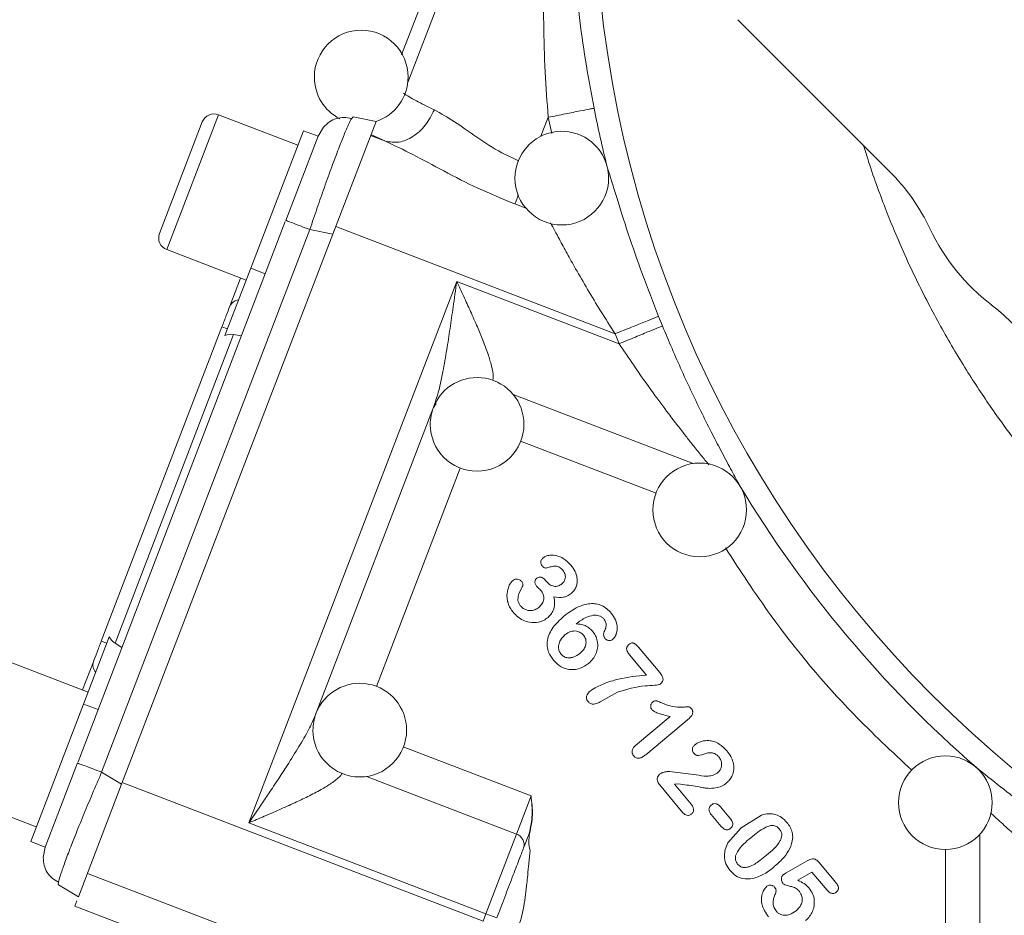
# Model space of a CAD drawing. Header units: inches. Extents: x 0.3 to 33.9, y 0.2 to 21.7.
# Tile 13 of 21: x 20.6 to 23.1, y 8.3 to 10.6. Entities that reach past the tile are written whole.
import ezdxf

# ---------------------------------------------------------------- set-up
doc = ezdxf.new("R2010")
doc.units = ezdxf.units.IN
doc.header["$MEASUREMENT"] = 0
doc.layers.add('SLD-0', color=7, linetype='Continuous', lineweight=15)
doc.styles.add('SLDTEXTSTYLE0', font='TXT', dxfattribs={"width": 0.75})
doc.dimstyles.new('SLDDIMSTYLE0', dxfattribs={"dimtxt": 0.25, "dimasz": 0.13, "dimexe": 0, "dimexo": 0.0625, "dimgap": 0.0625, "dimtad": 0, "dimtih": 1, "dimtoh": 1, "dimdec": 4, "dimrnd": 1e-09, "dimzin": 12, "dimdsep": 46, "dimtxsty": 'SLDTEXTSTYLE0', "dimsah": 1, "dimcen": 0.09, "dimadec": 0, "dimazin": 3, "dimtfac": 1, "dimtdec": 4, "dimtofl": 0, "dimtmove": 0, "dimatfit": 3, "dimfxl": 1, "dimfrac": 2, "dimtolj": 1, "dimtzin": 12, "dimarcsym": 0})
doc.dimstyles.new('SLDDIMSTYLE1', dxfattribs={"dimtxt": 0.25, "dimasz": 0.13, "dimexe": 0, "dimexo": 0.0625, "dimgap": 0.0625, "dimtad": 0, "dimtih": 1, "dimtoh": 1, "dimdec": 4, "dimrnd": 1e-09, "dimzin": 4, "dimdsep": 46, "dimtxsty": 'SLDTEXTSTYLE0', "dimsah": 1, "dimcen": 0.09, "dimadec": 0, "dimazin": 1, "dimtfac": 1, "dimtdec": 4, "dimtofl": 0, "dimtmove": 0, "dimatfit": 3, "dimfxl": 1, "dimfrac": 2, "dimtolj": 1, "dimtzin": 12, "dimarcsym": 0})

# ---------------------------------------------------------------- blocks, each defined once
blk = doc.blocks.new('*D9')
at = {"layer": 'SLD-0'}
for p, q in [((25.003, 14.0358), (17.3161, 14.0358)), ((17.4411, 14.0358), (17.4411, 10.1743)), ((16.962, 9.8003), (16.9112, 9.8003)), ((16.9112, 9.8003), (16.9112, 9.4034)), ((17.9202, 9.8003), (17.971, 9.8003)), ((17.971, 9.8003), (17.971, 9.4034)), ((16.9112, 9.4034), (16.962, 9.4034)), ((17.971, 9.4034), (17.9202, 9.4034)), ((17.4411, 5.4912), (17.4411, 9.3526)), ((23.753, 5.4912), (17.3161, 5.4912))]:
    blk.add_line(p, q, dxfattribs=at)
for points in [[(17.4411, 14.0358), (17.4211, 13.9058), (17.4611, 13.9058)], [(17.4411, 5.4912), (17.4611, 5.6212), (17.4211, 5.6212)]]:
    blk.add_solid(points, dxfattribs=at)
at = {"layer": 'SLD-0', "char_height": 0.25, "attachment_point": 1, "style": 'SLDTEXTSTYLE0'}
for s, insert in [('8.54', (17.0163, 10.1733, 0.0039)), ('217.0', (17.0255, 9.7257, 0.0039))]:
    blk.add_mtext(s, dxfattribs=dict(at, insert=insert))
blk = doc.blocks.new('*D10')
at = {"layer": 'SLD-0'}
for p, q in [((25.003, 14.0358), (19.2058, 14.0358)), ((19.3308, 14.0358), (19.3308, 10.7943)), ((18.8517, 10.4203), (18.801, 10.4203)), ((18.801, 10.4203), (18.801, 10.0234)), ((19.8099, 10.4203), (19.8607, 10.4203)), ((19.8607, 10.4203), (19.8607, 10.0234)), ((18.801, 10.0234), (18.8517, 10.0234)), ((19.8607, 10.0234), (19.8099, 10.0234)), ((19.3308, 6.7312), (19.3308, 9.9726)), ((21.9421, 6.7312), (19.2058, 6.7312))]:
    blk.add_line(p, q, dxfattribs=at)
for points in [[(19.3308, 14.0358), (19.3108, 13.9058), (19.3508, 13.9058)], [(19.3308, 6.7312), (19.3508, 6.8612), (19.3108, 6.8612)]]:
    blk.add_solid(points, dxfattribs=at)
at = {"layer": 'SLD-0', "char_height": 0.25, "attachment_point": 1, "style": 'SLDTEXTSTYLE0'}
for s, insert in [('7.30', (18.906, 10.7933, 0.0039)), ('185.5', (18.9152, 10.3457, 0.0039))]:
    blk.add_mtext(s, dxfattribs=dict(at, insert=insert))
blk = doc.blocks.new('*D12')
at = {"layer": 'SLD-0'}
for p, q in [((20.4448, 8.5977), (20.4448, 2.6103)), ((23.803, 6.9007), (23.803, 2.6103)), ((21.7372, 2.7721), (21.6864, 2.7721)), ((21.6864, 2.7721), (21.6864, 2.3752)), ((22.5107, 2.7721), (22.5614, 2.7721)), ((22.5614, 2.7721), (22.5614, 2.3752)), ((20.4448, 2.7353), (21.5978, 2.7353)), ((23.803, 2.7353), (22.6501, 2.7353)), ((21.6864, 2.3752), (21.7372, 2.3752)), ((22.5614, 2.3752), (22.5107, 2.3752))]:
    blk.add_line(p, q, dxfattribs=at)
for points in [[(20.4448, 2.7353), (20.5748, 2.7153), (20.5748, 2.7553)], [(23.803, 2.7353), (23.673, 2.7553), (23.673, 2.7153)]]:
    blk.add_solid(points, dxfattribs=at)
at = {"layer": 'SLD-0', "char_height": 0.25, "attachment_point": 1, "style": 'SLDTEXTSTYLE0'}
for s, insert in [('3.36', (21.6991, 3.1451, -1.4942)), ('85.3', (21.8007, 2.6975, -1.4942))]:
    blk.add_mtext(s, dxfattribs=dict(at, insert=insert))

msp = doc.modelspace()

# ---------------------------------------------------------------- linework, layer by layer
at = {"color": 7, "linetype": 'Continuous', "lineweight": 15}
for p, q in [((21.60262, 10.50585), (21.83635, 11.11476)), ((22.46452, 10.59564), (22.853, 10.20716)), ((21.33689, 10.27403), (21.13337, 10.35215)), ((21.4743, 10.34206), (21.47845, 10.34673)), ((21.53716, 10.33532), (21.47845, 10.34673)), ((21.09203, 10.33374), (20.98237, 10.04807)), ((21.38854, 10.29697), (21.40259, 10.32029)), ((21.53716, 10.33532), (21.42634, 10.04663)), ((21.21612, 9.9594), (21.35122, 10.31137)), ((21.30592, 10.08173), (21.38857, 10.29704)), ((21.38857, 10.29704), (21.35122, 10.31137)), ((21.52325, 10.29908), (21.56141, 10.28443)), ((21.52419, 10.30155), (21.56141, 10.28443)), ((20.77359, 8.69496), (21.30473, 10.07863)), ((20.83411, 8.66817), (21.36764, 10.05804)), ((20.88537, 8.63737), (21.42634, 10.04663)), ((21.42634, 10.04663), (21.36764, 10.05804)), ((21.42825, 10.05161), (21.43378, 10.06601)), ((21.43378, 10.06601), (22.14976, 9.79117)), ((21.00077, 10.00673), (21.20429, 9.9286)), ((21.14996, 9.78706), (21.21612, 9.9594)), ((21.21612, 9.9594), (21.25346, 9.94507)), ((21.16263, 9.86193), (21.19029, 9.93398)), ((21.21169, 8.5387), (21.744, 9.92543)), ((21.744, 9.92543), (22.16011, 9.7657)), ((20.83328, 9.00393), (21.14235, 9.80908)), ((20.86847, 8.99877), (21.17195, 9.78936)), ((21.14235, 9.80908), (21.15635, 9.80371)), ((21.1923, 9.78574), (21.17195, 9.78936)), ((22.16011, 9.7657), (22.14976, 9.79117)), ((21.38148, 8.8136), (21.68624, 9.60752)), ((21.69104, 9.61239), (21.68417, 9.60213)), ((21.97146, 9.1597), (21.97477, 9.15575)), ((20.78751, 8.84286), (20.85367, 9.0152)), ((20.84728, 8.99855), (20.83328, 9.00393)), ((20.88602, 8.98785), (20.86847, 8.99877)), ((22.20955, 8.98831), (22.26413, 8.92327)), ((22.2305, 8.9168), (22.18663, 8.96908)), ((20.79934, 8.87366), (20.59582, 8.95178)), ((20.78533, 8.87903), (20.81299, 8.95108)), ((22.15614, 8.87287), (22.1114, 8.84823)), ((20.65241, 8.49089), (20.78751, 8.84286)), ((20.78751, 8.84286), (20.82486, 8.82852)), ((22.20216, 8.73639), (22.29102, 8.81096)), ((22.34005, 8.80688), (22.22826, 8.71308)), ((20.68975, 8.47655), (20.7724, 8.69186)), ((20.88537, 8.63737), (20.83411, 8.66817)), ((22.2895, 8.67037), (22.3574, 8.66192)), ((20.88537, 8.63737), (20.77456, 8.34868)), ((20.88708, 8.64181), (21.81132, 8.28703)), ((22.32366, 8.56453), (22.2634, 8.63635)), ((22.31199, 8.63806), (22.3016, 8.63761)), ((22.3016, 8.63761), (22.34433, 8.58668)), ((20.46322, 8.60636), (20.66674, 8.52823)), ((21.89679, 8.50968), (21.93436, 8.60756)), ((22.41956, 8.57958), (22.44543, 8.54875)), ((22.42194, 8.52904), (22.39607, 8.55987)), ((22.47302, 8.52573), (22.52528, 8.55861)), ((21.81851, 8.30576), (21.21169, 8.5387)), ((21.81851, 8.30576), (21.89679, 8.50968)), ((22.43877, 8.48698), (22.47302, 8.52573)), ((20.65241, 8.49089), (20.68975, 8.47655)), ((20.68461, 8.4499), (20.68977, 8.47662)), ((21.9316, 8.46025), (21.92792, 8.42692)), ((21.93188, 8.46881), (21.9316, 8.46025)), ((22.58805, 8.4102), (22.64171, 8.44118)), ((22.67215, 8.43747), (22.71535, 8.38598)), ((20.79761, 8.40874), (21.21825, 8.24727)), ((22.65406, 8.41248), (22.61769, 8.39139)), ((22.6929, 8.36618), (22.65406, 8.41248)), ((20.77456, 8.34868), (20.7233, 8.37948)), ((20.76562, 8.32541), (20.77073, 8.33871)), ((20.76562, 8.32541), (21.12866, 8.18606)), ((21.81132, 8.28703), (21.81851, 8.30576)), ((21.84652, 8.29501), (21.81851, 8.30576))]:
    msp.add_line(p, q, dxfattribs=at)
at = {"color": 8, "linetype": 'Continuous', "lineweight": 15}
for p, q in [((21.61844, 10.43507), (21.87383, 11.10037)), ((21.13337, 10.35215), (21.00077, 10.00673)), ((21.95961, 10.29716), (21.97821, 10.34561)), ((21.98745, 10.30456), (21.97821, 10.34561)), ((21.9212, 10.11287), (21.89302, 10.12368)), ((21.88827, 9.63609), (22.34973, 9.45895)), ((21.90761, 9.51636), (22.25525, 9.38292)), ((21.75321, 9.44715), (21.53856, 8.88797)), ((21.93436, 8.60756), (21.60699, 8.73322)), ((21.89679, 8.50968), (21.51251, 8.65719)), ((23.0842, 8.50891), (23.0842, 7.98327)), ((22.99601, 7.98327), (22.99601, 8.471))]:
    msp.add_line(p, q, dxfattribs=at)
at = {"color": 7, "linetype": 'Continuous', "lineweight": 15}
msp.add_circle((25.05303, 10.95577), 2.95632, dxfattribs=at)
for centre, radius, start, end in [((21.49922, 10.4487), 0.12, 0, 180), ((21.49922, 10.4487), 0.12, 180, 242.66774), ((21.49922, 10.4487), 0.12, 288.32724, 0), ((21.1219, 10.32228), 0.032, 69, 159), ((25.05303, 10.95577), 3.01484, 191.22384, 194.1427), ((22.01327, 10.18982), 0.12, 14.17604, 180), ((22.01327, 10.18982), 0.12, 0, 14.17604), ((22.47823, 9.83239), 0.53, 25.34045, 45), ((22.01327, 10.18982), 0.12, 180, 0), ((21.01224, 10.0366), 0.032, 159, 249), ((23.43624, 10.28607), 0.53, 205.34045, 232.53895), ((21.18755, 9.85053), 0.02741, 95.79156, 155.40829), ((22.79152, 9.44468), 0.53, 14.96105, 52.53895), ((25.05303, 10.95577), 3.00821, 201.85745, 202.36088), ((21.7962, 9.55913), 0.12, 0, 159.01596), ((21.7962, 9.55913), 0.12, 159.01596, 180), ((21.7962, 9.55913), 0.12, 180, 0), ((22.36666, 9.34015), 0.12, 0, 180), ((25.05303, 10.95577), 3.01484, 211.02323, 228.98988), ((22.36666, 9.34015), 0.12, 180, 0), ((20.83914, 8.94288), 0.02741, 162.59171, 222.20844), ((21.49558, 8.77599), 0.12, 0, 159.27064), ((21.49558, 8.77599), 0.12, 159.27064, 180), ((21.49558, 8.77599), 0.12, 180, 0), ((22.99601, 8.59029), 0.12, 0, 180), ((22.99601, 8.59029), 0.12, 180, 0), ((21.88833, 8.48267), 0.0283, 343.11706, 72.59629)]:
    msp.add_arc(centre, radius, start, end, dxfattribs=at)
for centre, start_param, end_param in [((21.16259, 9.74461), 0.1745329, 0.6982225), ((20.89146, 9.0383), 2.4433702, 2.9670597)]:
    msp.add_ellipse(centre, major_axis=(0.01643, 0.04279), ratio=0.9163312, start_param=start_param, end_param=end_param, dxfattribs=at)
for points, knots in [([(21.97821, 10.34561), (21.97546, 10.38428), (21.96977, 10.46451), (21.96618, 10.58604), (21.96635, 10.70922), (21.97058, 10.83341), (21.97932, 10.96502), (21.99395, 11.1087), (22.01495, 11.25734), (22.0419, 11.40935), (22.06427, 11.50801), (22.07598, 11.55965)], [0, 0, 0, 0, 0.0933426, 0.1936567, 0.2934677, 0.3919271, 0.4963013, 0.6163168, 0.7472531, 0.8677275, 1, 1, 1, 1]), ([(22.09047, 11.56603), (22.07831, 11.49516), (22.05511, 11.35989), (22.03843, 11.16162), (22.03381, 10.99171), (22.03732, 10.84499), (22.04555, 10.71815), (22.05852, 10.5958), (22.07496, 10.47997), (22.08902, 10.40524), (22.09584, 10.36895)], [0, 0, 0, 0, 0.1849415, 0.352993, 0.504415, 0.6111551, 0.7168145, 0.8166585, 0.9109504, 1, 1, 1, 1]), ([(21.68663, 10.36473), (21.66995, 10.37279), (21.63388, 10.39024), (21.61685, 10.40118), (21.60769, 10.40706)], [0, 0, 0, 0, 0.4622348, 1, 1, 1, 1]), ([(21.47435, 10.34221), (21.46794, 10.34362), (21.45514, 10.34642), (21.43565, 10.34321), (21.41729, 10.33501), (21.40739, 10.32518), (21.40247, 10.32029)], [0, 0, 0, 0, 0.2526516, 0.503903, 0.7531329, 1, 1, 1, 1]), ([(21.56141, 10.28443), (21.57277, 10.28256), (21.59549, 10.27883), (21.63231, 10.29433), (21.66535, 10.32362), (21.67953, 10.35102), (21.68663, 10.36473)], [0, 0, 0, 0, 0.2501612, 0.5, 0.7498388, 1, 1, 1, 1]), ([(21.89302, 10.12368), (21.86119, 10.13677), (21.79835, 10.16262), (21.71125, 10.20735), (21.63183, 10.25104), (21.58441, 10.27353), (21.56141, 10.28443)], [0, 0, 0, 0, 0.2642629, 0.5217633, 0.7680811, 1, 1, 1, 1]), ([(24.37343, 8.68673), (24.35775, 8.69135), (24.31253, 8.70468), (24.23635, 8.73112), (24.13708, 8.76941), (24.03451, 8.81496), (23.93649, 8.86447), (23.85517, 8.91009), (23.78974, 8.95002), (23.74202, 8.98116), (23.70614, 9.00569), (23.67668, 9.02652), (23.64608, 9.04891), (23.6144, 9.07292), (23.5817, 9.09864), (23.55152, 9.12329), (23.51975, 9.15012), (23.48863, 9.17735), (23.45346, 9.20935), (23.41679, 9.24406), (23.35474, 9.30559), (23.27584, 9.39107), (23.18905, 9.49726), (23.11496, 9.59844), (23.04709, 9.70121), (22.98228, 9.81101), (22.92052, 9.92977), (22.8756, 10.02927), (22.84348, 10.10857), (22.82133, 10.16766), (22.8018, 10.22328), (22.79084, 10.25956), (22.78661, 10.27355)], [0, 0, 0, 0, 0.0209703, 0.06051, 0.1034397, 0.1574915, 0.2044577, 0.2443349, 0.2771205, 0.3028128, 0.3174608, 0.3328954, 0.3491162, 0.366123, 0.3839153, 0.4024927, 0.4161365, 0.4372854, 0.4555529, 0.4771532, 0.5020849, 0.5676937, 0.6263325, 0.6780114, 0.7285729, 0.7843316, 0.8415629, 0.9002742, 0.9243676, 0.95136, 0.9812532, 1, 1, 1, 1]), ([(22.26107, 9.83581), (22.24704, 9.87178), (22.21895, 9.94375), (22.18262, 10.04895), (22.15136, 10.14728), (22.13685, 10.19511), (22.12956, 10.21913)], [0, 0, 0, 0, 0.2486715, 0.4976862, 0.7477144, 1, 1, 1, 1]), ([(21.68624, 9.60752), (21.69037, 9.62024), (21.6993, 9.64776), (21.70912, 9.69646), (21.71845, 9.74956), (21.72692, 9.80473), (21.73536, 9.86311), (21.74095, 9.90341), (21.744, 9.92543)], [0, 0, 0, 0, 0.1340553, 0.29019, 0.4651307, 0.632249, 0.7990344, 1, 1, 1, 1]), ([(22.27102, 9.81133), (22.28741, 9.77262), (22.32022, 9.69511), (22.36424, 9.60292), (22.39893, 9.53402), (22.42463, 9.48476), (22.44889, 9.4396), (22.46273, 9.41423), (22.46943, 9.40196)], [0, 0, 0, 0, 0.2481634, 0.4968441, 0.6243323, 0.747263, 0.8777304, 1, 1, 1, 1]), ([(21.9625, 9.19721), (21.96168, 9.19843), (21.96001, 9.20095), (21.9594, 9.20592), (21.96013, 9.21062), (21.96244, 9.21455), (21.96431, 9.21633), (21.9653, 9.21726)], [0, 0, 0, 0, 0.1948868, 0.3998509, 0.6540875, 0.8192268, 1, 1, 1, 1]), ([(21.9653, 9.21726), (21.96759, 9.21878), (21.97285, 9.22227), (21.98542, 9.22475), (22.00087, 9.22336), (22.02022, 9.21511), (22.03044, 9.20476), (22.03678, 9.19835)], [0, 0, 0, 0, 0.1014199, 0.2327869, 0.4654967, 0.6687952, 1, 1, 1, 1]), ([(21.97465, 9.19144), (21.97378, 9.19129), (21.97196, 9.191), (21.96884, 9.19195), (21.96552, 9.19395), (21.96355, 9.19608), (21.9625, 9.19721)], [0, 0, 0, 0, 0.18552459, 0.38664989, 0.67394314, 1, 1, 1, 1]), ([(22.01587, 9.18542), (22.01347, 9.18802), (22.00967, 9.19212), (22.00286, 9.19548), (21.99878, 9.19622), (21.99665, 9.19621), (21.99628, 9.1962), (21.99562, 9.19618), (21.99421, 9.19609), (21.991, 9.19572), (21.98427, 9.19433), (21.9785, 9.1926), (21.97465, 9.19144)], [0, 0, 0, 0, 0.2315505, 0.3667324, 0.4957741, 0.5016497, 0.5076209, 0.5198525, 0.5454894, 0.601575, 0.7336841, 1, 1, 1, 1]), ([(22.01369, 9.15088), (22.0154, 9.15255), (22.01877, 9.15584), (22.02152, 9.16212), (22.02258, 9.16837), (22.02198, 9.17442), (22.01975, 9.18028), (22.0172, 9.18366), (22.01587, 9.18542)], [0, 0, 0, 0, 0.184075, 0.3626386, 0.5206614, 0.6725268, 0.8290058, 1, 1, 1, 1]), ([(22.03678, 9.19835), (22.04053, 9.1933), (22.04771, 9.18366), (22.05237, 9.16858), (22.05303, 9.15595), (22.05099, 9.14525), (22.04604, 9.13471), (22.04022, 9.12908), (22.03727, 9.12622)], [0, 0, 0, 0, 0.2329195, 0.4450734, 0.575609, 0.7005291, 0.8478361, 1, 1, 1, 1]), ([(21.88875, 9.07779), (21.88592, 9.08151), (21.88044, 9.08872), (21.87691, 9.09715), (21.87564, 9.10134), (21.87564, 9.10134), (21.87564, 9.10134), (21.87564, 9.10134), (21.87564, 9.10135), (21.87564, 9.10136), (21.87563, 9.10138), (21.87562, 9.10143), (21.87559, 9.10152), (21.87553, 9.10171), (21.87543, 9.10208), (21.87521, 9.10281), (21.87481, 9.10428), (21.8741, 9.1072), (21.87303, 9.113), (21.87222, 9.12467), (21.87496, 9.13896), (21.88061, 9.15164), (21.88537, 9.15686), (21.88715, 9.15881)], [0, 0, 0, 0, 0.1581142, 0.3065783, 0.3065856, 0.3065929, 0.3066075, 0.3066368, 0.3066953, 0.3068123, 0.3070464, 0.3075144, 0.30845, 0.3103202, 0.3140558, 0.321508, 0.336339, 0.3657237, 0.42352, 0.53637, 0.7609236, 0.9107003, 1, 1, 1, 1]), ([(21.91039, 9.15657), (21.90926, 9.15774), (21.90707, 9.16001), (21.90236, 9.16244), (21.89703, 9.16323), (21.89148, 9.16195), (21.88864, 9.15989), (21.88715, 9.15881)], [0, 0, 0, 0, 0.186259, 0.3605065, 0.6001631, 0.7905065, 1, 1, 1, 1]), ([(21.94863, 9.14517), (21.94717, 9.14718), (21.94509, 9.15006), (21.9442, 9.15454), (21.94445, 9.15803), (21.94603, 9.16181), (21.94818, 9.16389), (21.94932, 9.16498)], [0, 0, 0, 0, 0.327446, 0.4674641, 0.6025184, 0.7905799, 1, 1, 1, 1]), ([(21.94932, 9.16498), (21.95062, 9.16589), (21.95313, 9.16764), (21.95738, 9.16822), (21.96107, 9.1676), (21.96618, 9.16538), (21.96921, 9.16212), (21.97146, 9.1597)], [0, 0, 0, 0, 0.183693, 0.3544296, 0.4858895, 0.6196869, 1, 1, 1, 1]), ([(21.91206, 9.14334), (21.9078, 9.13531), (21.90249, 9.1253), (21.90044, 9.11191), (21.90138, 9.10533), (21.90399, 9.09911), (21.90671, 9.09554), (21.90813, 9.09368)], [0, 0, 0, 0, 0.5025326, 0.6268266, 0.7501529, 0.8690767, 1, 1, 1, 1]), ([(21.91039, 9.15657), (21.91101, 9.15571), (21.91225, 9.15396), (21.91326, 9.15059), (21.91347, 9.1475), (21.91291, 9.14497), (21.91234, 9.14388), (21.91206, 9.14334)], [0, 0, 0, 0, 0.2234623, 0.4525364, 0.7403635, 0.8713304, 1, 1, 1, 1]), ([(21.9589, 9.13454), (21.95753, 9.13602), (21.95558, 9.13815), (21.9532, 9.14047), (21.95113, 9.14252), (21.94973, 9.144), (21.94863, 9.14517)], [0, 0, 0, 0, 0.4088101, 0.5852968, 0.6756429, 1, 1, 1, 1]), ([(21.9542, 9.09038), (21.95746, 9.0935), (21.96217, 9.09802), (21.96579, 9.10567), (21.96713, 9.11143), (21.96715, 9.11736), (21.9653, 9.12563), (21.96151, 9.1309), (21.9589, 9.13454)], [0, 0, 0, 0, 0.2665472, 0.3851464, 0.5000893, 0.6176521, 0.7365703, 1, 1, 1, 1]), ([(21.97477, 9.15575), (21.97784, 9.15271), (21.98235, 9.14826), (21.98997, 9.14516), (21.99532, 9.1441), (22.00033, 9.14426), (22.00675, 9.14587), (22.01086, 9.14884), (22.01369, 9.15088)], [0, 0, 0, 0, 0.2902159, 0.4258289, 0.5542972, 0.6590578, 0.7654137, 1, 1, 1, 1]), ([(21.99317, 9.11731), (21.99399, 9.11197), (21.99553, 9.1019), (21.9935, 9.08724), (21.98778, 9.0743), (21.98122, 9.0679), (21.97789, 9.06466)], [0, 0, 0, 0, 0.2797689, 0.527163, 0.7601607, 1, 1, 1, 1]), ([(22.03727, 9.12622), (22.03383, 9.12367), (22.02791, 9.11928), (22.01277, 9.1148), (22.00142, 9.11625), (21.99317, 9.11731)], [0, 0, 0, 0, 0.2737009, 0.4716358, 1, 1, 1, 1]), ([(21.90813, 9.09368), (21.91017, 9.0916), (21.91426, 9.08744), (21.92268, 9.08341), (21.9328, 9.08172), (21.94432, 9.08347), (21.95087, 9.08806), (21.9542, 9.09038)], [0, 0, 0, 0, 0.1693519, 0.3396967, 0.5364222, 0.7651193, 1, 1, 1, 1]), ([(22.01731, 9.06676), (22.0294, 9.0759), (22.04989, 9.09139), (22.08013, 9.10061), (22.10112, 9.09995), (22.11591, 9.09544), (22.12925, 9.08734), (22.13632, 9.07974), (22.13999, 9.0758)], [0, 0, 0, 0, 0.3261118, 0.5528481, 0.6664673, 0.7762477, 0.8838468, 1, 1, 1, 1]), ([(21.97789, 9.06466), (21.97422, 9.06198), (21.96689, 9.05663), (21.95089, 9.0512), (21.9323, 9.05092), (21.91424, 9.05696), (21.89988, 9.06585), (21.89252, 9.07375), (21.88875, 9.07779)], [0, 0, 0, 0, 0.1354021, 0.2706402, 0.499547, 0.6778539, 0.8349031, 1, 1, 1, 1]), ([(21.99165, 8.95517), (21.98696, 8.96172), (21.97928, 8.97247), (21.97516, 8.9905), (21.97579, 9.00697), (21.98128, 9.0237), (21.99405, 9.04533), (22.00797, 9.05815), (22.01731, 9.06676)], [0, 0, 0, 0, 0.18488897, 0.30326364, 0.42164133, 0.56382845, 0.70730232, 1, 1, 1, 1]), ([(22.09381, 9.07053), (22.08729, 9.06871), (22.07121, 9.06423), (22.05784, 9.05412), (22.04989, 9.04811)], [0, 0, 0, 0, 0.4054954, 1, 1, 1, 1]), ([(22.1207, 9.06095), (22.11898, 9.06265), (22.11546, 9.06613), (22.10861, 9.06913), (22.10128, 9.07081), (22.09632, 9.07062), (22.09381, 9.07053)], [0, 0, 0, 0, 0.2427539, 0.4987099, 0.7457634, 1, 1, 1, 1]), ([(22.12325, 9.03154), (22.12416, 9.03345), (22.12596, 9.03721), (22.12709, 9.04446), (22.12615, 9.05305), (22.12253, 9.05831), (22.1207, 9.06095)], [0, 0, 0, 0, 0.20164869, 0.39713857, 0.69612269, 1, 1, 1, 1]), ([(22.13999, 9.0758), (22.14404, 9.0702), (22.15244, 9.05858), (22.15594, 9.04092), (22.15455, 9.02738), (22.15178, 9.01946), (22.14821, 9.01306), (22.1452, 9.01013), (22.14375, 9.00872)], [0, 0, 0, 0, 0.2789698, 0.5790655, 0.7047589, 0.8297043, 0.9181146, 1, 1, 1, 1]), ([(22.04989, 9.04811), (22.05658, 9.04761), (22.06783, 9.04678), (22.08239, 9.03934), (22.08885, 9.0326), (22.09218, 9.02913)], [0, 0, 0, 0, 0.41651, 0.7003856, 1, 1, 1, 1]), ([(22.01132, 8.97071), (22.00952, 8.97327), (22.00597, 8.97833), (22.00418, 8.98906), (22.00649, 9.00051), (22.01268, 9.01191), (22.01877, 9.01764), (22.02196, 9.02063)], [0, 0, 0, 0, 0.16351473, 0.32409534, 0.55949811, 0.76982459, 1, 1, 1, 1]), ([(22.02196, 9.02063), (22.02622, 9.02362), (22.03265, 9.02813), (22.04292, 9.03014), (22.05197, 9.02983), (22.06143, 9.02659), (22.06652, 9.02161), (22.06883, 9.01935)], [0, 0, 0, 0, 0.2955986, 0.445759, 0.5932088, 0.8155459, 1, 1, 1, 1]), ([(22.06883, 9.01935), (22.07004, 9.01772), (22.07244, 9.0145), (22.07486, 9.00814), (22.07578, 9.00056), (22.07401, 8.9912), (22.06883, 8.9812), (22.0628, 8.97555), (22.0596, 8.97255)], [0, 0, 0, 0, 0.1137629, 0.2253914, 0.3789264, 0.5376741, 0.7547114, 1, 1, 1, 1]), ([(22.09218, 9.02913), (22.09491, 9.02542), (22.10028, 9.01814), (22.10523, 9.00346), (22.10572, 8.98737), (22.10105, 8.97137), (22.09329, 8.95766), (22.08567, 8.95041), (22.08183, 8.94675)], [0, 0, 0, 0, 0.1487375, 0.292347, 0.4957146, 0.660379, 0.8285359, 1, 1, 1, 1]), ([(22.12425, 9.01063), (22.1234, 9.01182), (22.1217, 9.01419), (22.12026, 9.01916), (22.1202, 9.02532), (22.12222, 9.02943), (22.12325, 9.03154)], [0, 0, 0, 0, 0.1948465, 0.3905068, 0.687745, 1, 1, 1, 1]), ([(22.12425, 9.01063), (22.12505, 9.0098), (22.1266, 9.00818), (22.12952, 9.00653), (22.13275, 9.00564), (22.13638, 9.00554), (22.14031, 9.00632), (22.1426, 9.00792), (22.14375, 9.00872)], [0, 0, 0, 0, 0.1589275, 0.3087633, 0.4585547, 0.6173565, 0.8084687, 1, 1, 1, 1]), ([(22.18663, 8.96908), (22.18444, 8.97194), (22.18137, 8.97594), (22.17944, 8.98195), (22.17925, 8.98557), (22.17994, 8.98858), (22.18161, 8.99213), (22.18379, 8.99422), (22.18529, 8.99567)], [0, 0, 0, 0, 0.3523562, 0.4925777, 0.6174293, 0.7051554, 0.795778, 1, 1, 1, 1]), ([(22.18529, 8.99567), (22.18657, 8.99663), (22.18887, 8.9984), (22.1924, 8.99952), (22.19515, 8.99946), (22.19704, 8.9989), (22.19864, 8.99809), (22.20066, 8.99689), (22.20458, 8.9939), (22.20749, 8.99064), (22.20955, 8.98831)], [0, 0, 0, 0, 0.1629838, 0.2963433, 0.3694068, 0.4421863, 0.4957771, 0.5534171, 0.6821664, 1, 1, 1, 1]), ([(22.0596, 8.97255), (22.0547, 8.96898), (22.04761, 8.96383), (22.03652, 8.96117), (22.02791, 8.96107), (22.01859, 8.96357), (22.01375, 8.96832), (22.01132, 8.97071)], [0, 0, 0, 0, 0.3337815, 0.4822278, 0.6272042, 0.8127049, 1, 1, 1, 1]), ([(22.08183, 8.94675), (22.07486, 8.94198), (22.06328, 8.93404), (22.04396, 8.93038), (22.02532, 8.93192), (22.00646, 8.93987), (21.99637, 8.95029), (21.99165, 8.95517)], [0, 0, 0, 0, 0.2479973, 0.4119416, 0.572253, 0.7994253, 1, 1, 1, 1]), ([(22.0859, 8.87609), (22.09164, 8.87992), (22.1022, 8.88697), (22.12657, 8.89725), (22.16824, 8.91117), (22.20622, 8.9146), (22.2305, 8.9168)], [0, 0, 0, 0, 0.1358282, 0.2502732, 0.5208167, 1, 1, 1, 1]), ([(22.26413, 8.92327), (22.26672, 8.91995), (22.27029, 8.91538), (22.27258, 8.90861), (22.27269, 8.90478), (22.27182, 8.90181), (22.27004, 8.8984), (22.26787, 8.89636), (22.26636, 8.89493)], [0, 0, 0, 0, 0.3835495, 0.5276707, 0.6501292, 0.7284081, 0.8109609, 1, 1, 1, 1]), ([(22.26636, 8.89493), (22.26546, 8.89433), (22.26345, 8.89299), (22.25842, 8.8915), (22.24611, 8.89008), (22.21068, 8.89024), (22.17943, 8.88029), (22.15614, 8.87287)], [0, 0, 0, 0, 0.0286445, 0.0637165, 0.1377778, 0.35762, 1, 1, 1, 1]), ([(22.08052, 8.84925), (22.07948, 8.85067), (22.07749, 8.85339), (22.0763, 8.85815), (22.07655, 8.86271), (22.07815, 8.86728), (22.08129, 8.8719), (22.08429, 8.87462), (22.0859, 8.87609)], [0, 0, 0, 0, 0.16901217, 0.32474194, 0.46422726, 0.60785217, 0.78877343, 1, 1, 1, 1]), ([(22.1114, 8.84823), (22.10842, 8.84672), (22.10323, 8.8441), (22.09618, 8.84227), (22.09098, 8.84254), (22.08711, 8.84381), (22.08352, 8.84605), (22.08155, 8.84815), (22.08052, 8.84925)], [0, 0, 0, 0, 0.293474, 0.5125859, 0.63106466, 0.74703722, 0.86783799, 1, 1, 1, 1]), ([(22.2439, 8.82837), (22.24306, 8.8296), (22.24138, 8.83208), (22.24087, 8.83625), (22.24122, 8.83989), (22.24217, 8.84294), (22.24375, 8.84567), (22.24526, 8.84712), (22.24602, 8.84785)], [0, 0, 0, 0, 0.204238, 0.4118446, 0.5664483, 0.711302, 0.8533664, 1, 1, 1, 1]), ([(22.24602, 8.84785), (22.24695, 8.84856), (22.24868, 8.84988), (22.2518, 8.85109), (22.2541, 8.85122), (22.25541, 8.85101), (22.25583, 8.85093), (22.25664, 8.85076), (22.25856, 8.85024), (22.26362, 8.84848), (22.26804, 8.84648), (22.2713, 8.84501)], [0, 0, 0, 0, 0.1277878, 0.2396024, 0.3640129, 0.3747752, 0.3861001, 0.4104564, 0.4660997, 0.6056551, 1, 1, 1, 1]), ([(22.2713, 8.84501), (22.27978, 8.84151), (22.29626, 8.83471), (22.31792, 8.8345), (22.33188, 8.83533), (22.33891, 8.83628), (22.34296, 8.83372), (22.34458, 8.83191), (22.3455, 8.83088)], [0, 0, 0, 0, 0.3531171, 0.6862849, 0.8202869, 0.9059116, 0.9462925, 1, 1, 1, 1]), ([(22.34005, 8.80688), (22.3423, 8.80902), (22.34552, 8.81207), (22.34801, 8.81718), (22.34881, 8.82056), (22.34883, 8.82356), (22.34811, 8.82711), (22.34656, 8.82936), (22.3455, 8.83088)], [0, 0, 0, 0, 0.3335369, 0.4766215, 0.611628, 0.7072032, 0.8011892, 1, 1, 1, 1]), ([(21.21169, 8.5387), (21.22152, 8.55322), (21.2383, 8.57798), (21.26373, 8.61584), (21.28668, 8.65034), (21.31298, 8.69066), (21.33898, 8.73221), (21.36427, 8.77497), (21.37604, 8.80139), (21.38148, 8.8136)], [0, 0, 0, 0, 0.1584988, 0.2703698, 0.4130109, 0.5348882, 0.7098913, 0.8659742, 1, 1, 1, 1]), ([(22.29102, 8.81096), (22.28039, 8.81353), (22.2663, 8.81694), (22.25032, 8.82303), (22.24573, 8.82684), (22.2439, 8.82837)], [0, 0, 0, 0, 0.6490396, 0.8594766, 1, 1, 1, 1]), ([(22.19744, 8.70991), (22.1961, 8.71181), (22.19416, 8.71459), (22.19321, 8.71895), (22.1932, 8.7224), (22.19404, 8.72607), (22.19665, 8.73124), (22.19991, 8.73428), (22.20216, 8.73639)], [0, 0, 0, 0, 0.2257259, 0.3302715, 0.4351056, 0.5644615, 0.6984806, 1, 1, 1, 1]), ([(22.35153, 8.71684), (22.3506, 8.71811), (22.34881, 8.72059), (22.3478, 8.72482), (22.34796, 8.72872), (22.34909, 8.73224), (22.35116, 8.73552), (22.35311, 8.73732), (22.35414, 8.73826)], [0, 0, 0, 0, 0.1938685, 0.3758745, 0.5254319, 0.6727433, 0.8280037, 1, 1, 1, 1]), ([(22.35414, 8.73826), (22.35666, 8.74009), (22.36192, 8.7439), (22.37396, 8.74847), (22.38794, 8.75011), (22.40337, 8.7471), (22.42, 8.73971), (22.42967, 8.72965), (22.4357, 8.72339)], [0, 0, 0, 0, 0.101312, 0.2106734, 0.4164252, 0.5499616, 0.7198612, 1, 1, 1, 1]), ([(22.22826, 8.71308), (22.22558, 8.71099), (22.22082, 8.70727), (22.21379, 8.70428), (22.20828, 8.70377), (22.20414, 8.70465), (22.20043, 8.70676), (22.19847, 8.70883), (22.19744, 8.70991)], [0, 0, 0, 0, 0.29008948, 0.51576854, 0.64149474, 0.75703544, 0.87230132, 1, 1, 1, 1]), ([(22.38742, 8.71809), (22.38068, 8.71556), (22.37191, 8.71227), (22.36157, 8.711), (22.3574, 8.71208), (22.3543, 8.71386), (22.35249, 8.71581), (22.35153, 8.71684)], [0, 0, 0, 0, 0.5596665, 0.7273954, 0.7940939, 0.8909713, 1, 1, 1, 1]), ([(22.38742, 8.71809), (22.39015, 8.71826), (22.3954, 8.71858), (22.40305, 8.7168), (22.40998, 8.71313), (22.4136, 8.70934), (22.41547, 8.70737)], [0, 0, 0, 0, 0.260798, 0.501148, 0.741783, 1, 1, 1, 1]), ([(22.41547, 8.70737), (22.41739, 8.70468), (22.42116, 8.69939), (22.42297, 8.69085), (22.42258, 8.68352), (22.42072, 8.67743), (22.41747, 8.67166), (22.41422, 8.6686), (22.41256, 8.66703)], [0, 0, 0, 0, 0.2184052, 0.4283227, 0.5652972, 0.7041062, 0.8488831, 1, 1, 1, 1]), ([(22.4357, 8.72339), (22.43946, 8.71862), (22.44652, 8.70964), (22.45058, 8.69898), (22.45248, 8.69398)], [0, 0, 0, 0, 0.5316691, 1, 1, 1, 1]), ([(22.45248, 8.69398), (22.45349, 8.68739), (22.45525, 8.67588), (22.45073, 8.66067), (22.44438, 8.64918), (22.43851, 8.64355), (22.43558, 8.64074)], [0, 0, 0, 0, 0.3361981, 0.586627, 0.7941096, 1, 1, 1, 1]), ([(23.07471, 8.68078), (23.11635, 8.64749), (23.19943, 8.58108), (23.33348, 8.48626), (23.45935, 8.40579), (23.57273, 8.339), (23.65089, 8.29808), (23.68979, 8.2777)], [0, 0, 0, 0, 0.2515961, 0.5018979, 0.6710537, 0.8362483, 1, 1, 1, 1]), ([(22.2634, 8.63635), (22.26218, 8.63796), (22.25987, 8.641), (22.25782, 8.64652), (22.25773, 8.65247), (22.25953, 8.65861), (22.2625, 8.66167), (22.26397, 8.66318)], [0, 0, 0, 0, 0.2024755, 0.3806288, 0.5785684, 0.7907756, 1, 1, 1, 1]), ([(22.26397, 8.66318), (22.26573, 8.66429), (22.26982, 8.66688), (22.2785, 8.66952), (22.28538, 8.67005), (22.2895, 8.67037)], [0, 0, 0, 0, 0.23135743, 0.53878384, 1, 1, 1, 1]), ([(22.41256, 8.66703), (22.41054, 8.66556), (22.40634, 8.66252), (22.39691, 8.65907), (22.3802, 8.65687), (22.36644, 8.65991), (22.3574, 8.66192)], [0, 0, 0, 0, 0.13023549, 0.26983387, 0.52018213, 1, 1, 1, 1]), ([(22.43558, 8.64074), (22.43137, 8.63768), (22.42297, 8.63157), (22.40629, 8.62725), (22.39036, 8.62637), (22.37291, 8.62895), (22.34784, 8.6338), (22.32649, 8.63633), (22.31199, 8.63806)], [0, 0, 0, 0, 0.1215641, 0.2424117, 0.3988404, 0.4943831, 0.6566522, 1, 1, 1, 1]), ([(21.92964, 8.51154), (21.933, 8.52735), (21.93974, 8.5591), (21.93616, 8.59136), (21.93436, 8.60756)], [0, 0, 0, 0, 0.4981008, 1, 1, 1, 1]), ([(21.93436, 8.60756), (21.93643, 8.59137), (21.94057, 8.55903), (21.93391, 8.52712), (21.93058, 8.51118)], [0, 0, 0, 0, 0.5004594, 1, 1, 1, 1]), ([(22.34433, 8.58668), (22.34597, 8.58455), (22.34892, 8.5807), (22.351, 8.57489), (22.35112, 8.57035), (22.35029, 8.56691), (22.34853, 8.56377), (22.34678, 8.5621), (22.34587, 8.56123)], [0, 0, 0, 0, 0.2795451, 0.5042042, 0.6298064, 0.7485994, 0.8692351, 1, 1, 1, 1]), ([(22.39607, 8.55987), (22.39421, 8.56241), (22.39154, 8.56603), (22.39028, 8.57168), (22.39048, 8.57594), (22.39211, 8.58045), (22.39454, 8.58284), (22.39578, 8.58406)], [0, 0, 0, 0, 0.3424988, 0.4885002, 0.6283714, 0.8091367, 1, 1, 1, 1]), ([(22.39578, 8.58406), (22.39734, 8.58516), (22.40036, 8.58728), (22.4053, 8.58797), (22.40936, 8.5873), (22.41442, 8.58507), (22.4174, 8.58189), (22.41956, 8.57958)], [0, 0, 0, 0, 0.2072154, 0.4004501, 0.5282077, 0.6573681, 1, 1, 1, 1]), ([(22.34587, 8.56123), (22.34468, 8.56037), (22.34237, 8.55869), (22.338, 8.55752), (22.3331, 8.5576), (22.32787, 8.56003), (22.32514, 8.56295), (22.32366, 8.56453)], [0, 0, 0, 0, 0.17252545, 0.33709504, 0.52835271, 0.74369949, 1, 1, 1, 1]), ([(22.52528, 8.55861), (22.53136, 8.56013), (22.54305, 8.56307), (22.561, 8.56077), (22.5774, 8.55312), (22.58575, 8.54439), (22.59008, 8.53986)], [0, 0, 0, 0, 0.259674, 0.4995987, 0.7400437, 1, 1, 1, 1]), ([(22.44572, 8.52456), (22.44425, 8.52351), (22.44141, 8.52147), (22.43674, 8.52065), (22.43281, 8.52109), (22.42746, 8.52316), (22.4243, 8.52652), (22.42194, 8.52904)], [0, 0, 0, 0, 0.196222, 0.379697, 0.5035535, 0.6282875, 1, 1, 1, 1]), ([(22.44543, 8.54875), (22.44661, 8.54722), (22.44879, 8.54441), (22.45101, 8.53944), (22.45147, 8.53409), (22.44976, 8.5286), (22.44709, 8.52593), (22.44572, 8.52456)], [0, 0, 0, 0, 0.2119144, 0.390583, 0.5901242, 0.789394, 1, 1, 1, 1]), ([(22.4983, 8.50133), (22.50963, 8.51048), (22.52373, 8.52186), (22.54325, 8.5306), (22.55178, 8.53217), (22.55829, 8.53129), (22.56457, 8.52897), (22.56816, 8.52538), (22.5706, 8.52294)], [0, 0, 0, 0, 0.517491, 0.6443611, 0.7635989, 0.8214166, 0.8782894, 1, 1, 1, 1]), ([(22.59008, 8.53986), (22.5931, 8.53584), (22.59894, 8.52805), (22.60424, 8.51366), (22.60603, 8.49451), (22.60094, 8.48108), (22.59782, 8.47285)], [0, 0, 0, 0, 0.2100636, 0.40673, 0.6363884, 1, 1, 1, 1]), ([(21.93058, 8.51118), (21.92955, 8.50394), (21.92751, 8.48974), (21.93045, 8.4757), (21.93188, 8.46881)], [0, 0, 0, 0, 0.5096469, 1, 1, 1, 1]), ([(21.93058, 8.51118), (21.93046, 8.51122), (21.93028, 8.51129), (21.93006, 8.51137), (21.92991, 8.51142), (21.92979, 8.51147), (21.92967, 8.51152), (21.92965, 8.51153), (21.92964, 8.51154)], [0, 0, 0, 0, 0.23944869, 0.36835542, 0.5, 0.63164458, 0.76055131, 1, 1, 1, 1]), ([(22.5706, 8.52294), (22.5725, 8.52031), (22.57527, 8.51647), (22.5768, 8.51046), (22.57704, 8.50537), (22.5758, 8.49936), (22.56684, 8.47953), (22.55146, 8.46675), (22.53803, 8.45559)], [0, 0, 0, 0, 0.1156014, 0.1685277, 0.2208884, 0.2981914, 0.38732, 1, 1, 1, 1]), ([(22.44429, 8.41618), (22.44035, 8.42184), (22.43248, 8.43312), (22.42938, 8.45263), (22.43139, 8.47105), (22.43627, 8.48158), (22.43877, 8.48698)], [0, 0, 0, 0, 0.271533, 0.5410541, 0.7646123, 1, 1, 1, 1]), ([(22.46386, 8.43299), (22.46196, 8.4357), (22.45916, 8.43968), (22.45789, 8.44597), (22.45798, 8.45136), (22.45964, 8.45768), (22.46959, 8.47736), (22.48498, 8.49021), (22.4983, 8.50133)], [0, 0, 0, 0, 0.1155058, 0.1694926, 0.2241443, 0.3051999, 0.39852, 1, 1, 1, 1]), ([(21.84652, 8.29501), (21.85338, 8.31288), (21.86735, 8.34928), (21.8869, 8.40021), (21.9039, 8.44447), (21.91161, 8.46458), (21.9154, 8.47446)], [0, 0, 0, 0, 0.2455359, 0.5, 0.7544641, 1, 1, 1, 1]), ([(22.53803, 8.45559), (22.5323, 8.45093), (22.51843, 8.43967), (22.50084, 8.42791), (22.48556, 8.42407), (22.47766, 8.42401), (22.46988, 8.4268), (22.46593, 8.43087), (22.46386, 8.43299)], [0, 0, 0, 0, 0.2584563, 0.625206, 0.7216422, 0.8041671, 0.8977307, 1, 1, 1, 1]), ([(22.59782, 8.47285), (22.59322, 8.46531), (22.58266, 8.44798), (22.56726, 8.43471), (22.55857, 8.42722)], [0, 0, 0, 0, 0.4355171, 1, 1, 1, 1]), ([(20.68452, 8.44997), (20.68491, 8.44306), (20.6857, 8.42916), (20.69391, 8.4111), (20.7063, 8.3961), (20.71778, 8.38996), (20.72352, 8.38688)], [0, 0, 0, 0, 0.2467404, 0.4963026, 0.7478176, 1, 1, 1, 1]), ([(21.92792, 8.42692), (21.92702, 8.41727), (21.92589, 8.40513), (21.92471, 8.3924), (21.92441, 8.38915), (21.92433, 8.38834), (21.92431, 8.3881), (21.9243, 8.38802), (21.9243, 8.38799), (21.9243, 8.38798), (21.9243, 8.38797), (21.9243, 8.38797), (21.9242, 8.38701), (21.92411, 8.38606), (21.92402, 8.38511)], [0, 0, 0, 0, 0.69205922, 0.87105685, 0.91364456, 0.92538041, 0.92918846, 0.93060154, 0.93117248, 0.93141385, 0.93151815, 0.93156368, 0.93159929, 1, 1, 1, 1]), ([(22.55857, 8.42722), (22.55013, 8.42015), (22.53336, 8.4061), (22.51264, 8.3991), (22.50234, 8.39562)], [0, 0, 0, 0, 0.5030455, 1, 1, 1, 1]), ([(22.64171, 8.44118), (22.64407, 8.44248), (22.64835, 8.44484), (22.65468, 8.44659), (22.66017, 8.44634), (22.66638, 8.44371), (22.66982, 8.43999), (22.67215, 8.43747)], [0, 0, 0, 0, 0.2345029, 0.4249993, 0.5641432, 0.7055344, 1, 1, 1, 1]), ([(22.50234, 8.39562), (22.49391, 8.39501), (22.47895, 8.39392), (22.45829, 8.40215), (22.44899, 8.41147), (22.44429, 8.41618)], [0, 0, 0, 0, 0.38983972, 0.69171253, 1, 1, 1, 1]), ([(22.57947, 8.38396), (22.57841, 8.38553), (22.57626, 8.38869), (22.57549, 8.39474), (22.57634, 8.39983), (22.57837, 8.40352), (22.57981, 8.40492), (22.58053, 8.40562)], [0, 0, 0, 0, 0.236677, 0.4754608, 0.7481367, 0.8735765, 1, 1, 1, 1]), ([(22.58053, 8.40562), (22.58062, 8.40569), (22.58086, 8.40586), (22.58159, 8.40633), (22.584, 8.40781), (22.58628, 8.40915), (22.58805, 8.4102)], [0, 0, 0, 0, 0.03693685, 0.09898783, 0.29858595, 1, 1, 1, 1]), ([(20.7233, 8.37948), (20.72262, 8.3801), (20.7219, 8.38077), (20.72356, 8.3868), (20.72368, 8.38722)], [0, 0, 0, 0, 0.9293362, 1, 1, 1, 1]), ([(21.92402, 8.38511), (21.92171, 8.36481), (21.91706, 8.32376), (21.89966, 8.25674), (21.87477, 8.21524), (21.86067, 8.19173)], [0, 0, 0, 0, 0.2980609, 0.6024881, 1, 1, 1, 1]), ([(22.55862, 8.37396), (22.55774, 8.37486), (22.55603, 8.37662), (22.55213, 8.37869), (22.54742, 8.37927), (22.54237, 8.37867), (22.53976, 8.37696), (22.53851, 8.37613)], [0, 0, 0, 0, 0.1692651, 0.3297459, 0.5846647, 0.7995835, 1, 1, 1, 1]), ([(22.62195, 8.36245), (22.62011, 8.36454), (22.61695, 8.36814), (22.61275, 8.37145), (22.60994, 8.37269), (22.60752, 8.37357), (22.60227, 8.37513), (22.59346, 8.37718), (22.58443, 8.37931), (22.58038, 8.38311), (22.57947, 8.38396)], [0, 0, 0, 0, 0.171811, 0.295448, 0.3241722, 0.3602155, 0.4546005, 0.660173, 0.9240764, 1, 1, 1, 1]), ([(22.61769, 8.39139), (22.62348, 8.38887), (22.63427, 8.38417), (22.64266, 8.37594), (22.64655, 8.37212)], [0, 0, 0, 0, 0.5365978, 1, 1, 1, 1]), ([(22.71535, 8.38598), (22.717, 8.38385), (22.71993, 8.38005), (22.72205, 8.37436), (22.7221, 8.36996), (22.72115, 8.36665), (22.71927, 8.36356), (22.71746, 8.36187), (22.71651, 8.36098)], [0, 0, 0, 0, 0.2829337, 0.5049296, 0.623902, 0.7403105, 0.8631081, 1, 1, 1, 1]), ([(22.54327, 8.29777), (22.53937, 8.30284), (22.53213, 8.31226), (22.52593, 8.32804), (22.52453, 8.34194), (22.52579, 8.35483), (22.53014, 8.36647), (22.53582, 8.37303), (22.53851, 8.37613)], [0, 0, 0, 0, 0.2207661, 0.4107384, 0.5794107, 0.7003309, 0.8584201, 1, 1, 1, 1]), ([(22.56228, 8.31295), (22.56, 8.31628), (22.55543, 8.32299), (22.55414, 8.33438), (22.55558, 8.34479), (22.55807, 8.35072), (22.55936, 8.3538)], [0, 0, 0, 0, 0.2759752, 0.5557869, 0.7693623, 1, 1, 1, 1]), ([(22.55936, 8.3538), (22.56017, 8.35556), (22.56168, 8.35885), (22.56254, 8.36418), (22.56173, 8.36951), (22.55967, 8.37245), (22.55862, 8.37396)], [0, 0, 0, 0, 0.2698726, 0.5036735, 0.74621, 1, 1, 1, 1]), ([(22.62195, 8.36245), (22.62344, 8.36045), (22.62636, 8.35653), (22.62924, 8.34876), (22.62989, 8.3391), (22.62669, 8.32912), (22.62093, 8.32023), (22.61598, 8.31569), (22.61336, 8.3133)], [0, 0, 0, 0, 0.1331975, 0.2608898, 0.4378893, 0.6415628, 0.8105941, 1, 1, 1, 1]), ([(22.64655, 8.37212), (22.65, 8.36727), (22.65687, 8.35761), (22.66059, 8.34107), (22.6602, 8.32548), (22.65603, 8.3115), (22.64879, 8.29861), (22.64167, 8.29185), (22.63808, 8.28843)], [0, 0, 0, 0, 0.18963288, 0.37722472, 0.53167729, 0.68643083, 0.84143194, 1, 1, 1, 1]), ([(22.71651, 8.36098), (22.71514, 8.36001), (22.71251, 8.35815), (22.70801, 8.35739), (22.70401, 8.35795), (22.69849, 8.36023), (22.69526, 8.36367), (22.6929, 8.36618)], [0, 0, 0, 0, 0.1832789, 0.3512906, 0.4877154, 0.6264516, 1, 1, 1, 1]), ([(22.61336, 8.3133), (22.60811, 8.3096), (22.59987, 8.30379), (22.58592, 8.30125), (22.57578, 8.30294), (22.56765, 8.3073), (22.5641, 8.31104), (22.56228, 8.31295)], [0, 0, 0, 0, 0.3330943, 0.5228036, 0.7300298, 0.861694, 1, 1, 1, 1])]:
    msp.add_open_spline(points, degree=3, knots=knots, dxfattribs=at)
at = {"color": 8, "linetype": 'Continuous', "lineweight": 15}
for points, knots in [([(21.68663, 10.36473), (21.70338, 10.35529), (21.73697, 10.33636), (21.7945, 10.29503), (21.84953, 10.25842), (21.88836, 10.24109), (21.90302, 10.23454)], [0, 0, 0, 0, 0.2766369, 0.5547021, 0.8318598, 1, 1, 1, 1]), ([(21.36764, 10.05804), (21.37401, 10.07689), (21.38649, 10.11379), (21.40228, 10.15885), (21.41456, 10.19323), (21.42691, 10.22718), (21.44115, 10.26513), (21.45587, 10.30248), (21.46675, 10.32753), (21.47284, 10.34045), (21.47425, 10.342), (21.4743, 10.34206)], [0, 0, 0, 0, 0.13964307, 0.2733045, 0.34768441, 0.4214932, 0.56730681, 0.71312411, 0.86111612, 0.99477951, 1, 1, 1, 1]), ([(21.89302, 10.12368), (21.895, 10.12884), (21.89745, 10.13522), (21.90124, 10.14509), (21.90197, 10.14699)], [0, 0, 0, 0, 0.8077113, 1, 1, 1, 1]), ([(22.14976, 9.79117), (22.13731, 9.81065), (22.1131, 9.84853), (22.07934, 9.90454), (22.05074, 9.95396), (22.02683, 9.99675), (22.00425, 10.0383), (21.99168, 10.06195), (21.98452, 10.07542)], [0, 0, 0, 0, 0.194428, 0.3778959, 0.5556189, 0.6902433, 0.8235181, 1, 1, 1, 1]), ([(21.744, 9.92543), (21.74997, 9.91257), (21.76189, 9.88691), (21.77976, 9.84787), (21.79629, 9.81042), (21.81163, 9.7736), (21.82428, 9.73996), (21.83365, 9.70818), (21.83878, 9.6847), (21.83702, 9.67446), (21.83652, 9.67156)], [0, 0, 0, 0, 0.14058342, 0.28052449, 0.42862172, 0.5554827, 0.69639496, 0.81800515, 0.94852128, 1, 1, 1, 1]), ([(22.39001, 9.45547), (22.38965, 9.45592), (22.38356, 9.46338), (22.36993, 9.48021), (22.35063, 9.50431), (22.33036, 9.52992), (22.30948, 9.55675), (22.28138, 9.59358), (22.24347, 9.6447), (22.20095, 9.70467), (22.17249, 9.7472), (22.16011, 9.7657)], [0, 0, 0, 0, 0.0054886, 0.0910536, 0.1861852, 0.2652747, 0.3547805, 0.4547469, 0.6235685, 0.8362333, 1, 1, 1, 1]), ([(22.91019, 8.67318), (22.85953, 8.7206), (22.72911, 8.84267), (22.5686, 9.03395), (22.47071, 9.18402), (22.4325, 9.2426)], [0, 0, 0, 0, 0.2791634, 0.7186399, 1, 1, 1, 1]), ([(20.72368, 8.38722), (20.72472, 8.39146), (20.72639, 8.39825), (20.73156, 8.41393), (20.73855, 8.43395), (20.75015, 8.46504), (20.76799, 8.51047), (20.78851, 8.56077), (20.81082, 8.61411), (20.82624, 8.64989), (20.83411, 8.66817)], [0, 0, 0, 0, 0.1250238, 0.2006009, 0.2755977, 0.4237583, 0.5719225, 0.7222966, 0.8581113, 1, 1, 1, 1]), ([(21.45025, 8.66538), (21.44874, 8.66291), (21.44537, 8.65741), (21.43512, 8.64894), (21.41957, 8.63739), (21.39529, 8.62283), (21.36357, 8.60628), (21.32749, 8.58918), (21.29016, 8.57241), (21.25076, 8.55536), (21.22473, 8.54426), (21.21169, 8.5387)], [0, 0, 0, 0, 0.0509448, 0.1138643, 0.1817212, 0.3034258, 0.4443445, 0.5712851, 0.7193707, 0.859374, 1, 1, 1, 1]), ([(23.11163, 8.56452), (23.11253, 8.56368), (23.12386, 8.55302), (23.14684, 8.5321), (23.17991, 8.50253), (23.21497, 8.47208), (23.25433, 8.43888), (23.29419, 8.40651), (23.34169, 8.36919), (23.39249, 8.33096), (23.45227, 8.28817), (23.51208, 8.24758), (23.57308, 8.20825), (23.61503, 8.18305), (23.63539, 8.17083)], [0, 0, 0, 0, 0.0065765, 0.0831369, 0.15832, 0.2288135, 0.3090905, 0.4033546, 0.4673435, 0.5846618, 0.687998, 0.7906339, 0.8983971, 1, 1, 1, 1])]:
    msp.add_open_spline(points, degree=3, knots=knots, dxfattribs=at)
at = {"color": 7, "linetype": 'Continuous', "lineweight": 15}
for points in [[(21.97821, 10.34561), (21.99329, 10.3486), (22.02345, 10.35458), (22.0618, 10.36219), (22.0892, 10.36763), (22.09363, 10.36851), (22.09584, 10.36895)], [(21.36764, 10.05804), (21.35923, 10.06127), (21.34242, 10.06772), (21.32238, 10.07541), (21.3086, 10.0807), (21.30681, 10.08139), (21.30592, 10.08173)], [(21.16263, 9.86193), (21.15967, 9.85421), (21.15374, 9.83877), (21.14614, 9.81898), (21.14235, 9.80908)], [(22.14976, 9.79117), (22.16403, 9.79689), (22.19257, 9.80834), (22.22886, 9.82289), (22.25478, 9.83329), (22.25897, 9.83497), (22.26107, 9.83581)], [(22.27102, 9.81133), (22.26893, 9.81047), (22.26475, 9.80875), (22.23892, 9.79812), (22.20276, 9.78325), (22.17433, 9.77155), (22.16011, 9.7657)], [(20.83328, 9.00393), (20.82948, 8.99403), (20.82188, 8.97424), (20.81595, 8.9588), (20.81299, 8.95108)], [(20.7724, 8.69186), (20.77329, 8.69152), (20.77508, 8.69083), (20.78886, 8.68554), (20.8089, 8.67785), (20.82571, 8.67139), (20.83411, 8.66817)], [(21.92964, 8.51154), (21.92684, 8.50425), (21.92124, 8.48967), (21.91735, 8.47953), (21.9154, 8.47446)]]:
    msp.add_open_spline(points, degree=3, dxfattribs=at)

# ---------------------------------------------------------------- dimensions: what is measured, and where the dimension line sits
at = {"layer": 'SLD-0'}
for base, p2, dimstyle, picture, middle in [((17.44108, 5.49117), (23.80303, 5.49117), 'SLDDIMSTYLE0', '*D9', (17.44108, 9.76347)), ((19.33085, 6.73117), (21.99211, 6.73117), 'SLDDIMSTYLE1', '*D10', (19.33085, 10.38347))]:
    dim = msp.add_linear_dim(base=base, p1=(25.05303, 14.03577), p2=p2, angle=90, dimstyle=dimstyle, dxfattribs=at)
    dim.commit()
    dim.dimension.update_dxf_attribs({"geometry": picture, "text_midpoint": middle, "dimtype": 160})
dim = msp.add_linear_dim(base=(20.44481, 2.73526), p1=(23.80303, 6.95067), p2=(20.44481, 8.6477), dimstyle='SLDDIMSTYLE0', dxfattribs=at)
dim.commit()
dim.dimension.update_dxf_attribs({"geometry": '*D12', "text_midpoint": (22.12392, 2.73526), "dimtype": 160})

doc.saveas('drawing.dxf')
